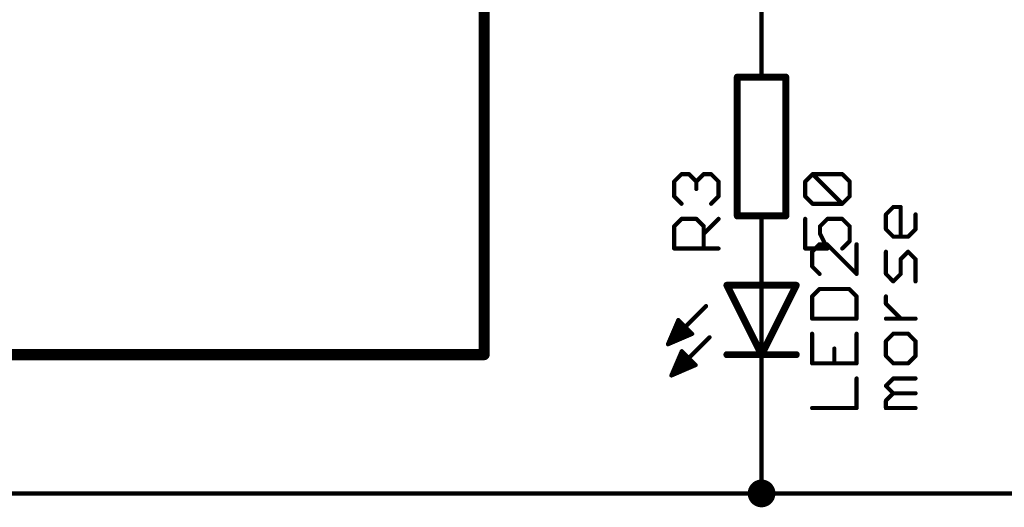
# Model space of a CAD drawing. Extents: x -195 to 102, y 51 to 111.
# Tile 10 of 15: x -7 to 29, y 58 to 76. Entities that reach past the tile are written whole.
import ezdxf

# ---------------------------------------------------------------- set-up
doc = ezdxf.new("R2010")
doc.units = 0
for name, color, linetype in [('91', 94, 'CONTINUOUS'), ('94', 14, 'CONTINUOUS'), ('95', 250, 'CONTINUOUS'), ('96', 250, 'CONTINUOUS')]:
    doc.layers.add(name, color=color, linetype=linetype)

msp = doc.modelspace()

# ---------------------------------------------------------------- linework, layer by layer
at = {"layer": '91', "const_width": 0.1524}
for points in [[(20.32, 68.58), (20.32, 66.04)], [(20.32, 58.42), (20.32, 60.96)], [(-160.02, 58.42), (20.32, 58.42)], [(20.32, 58.42), (33.02, 58.42)]]:
    msp.add_lwpolyline(points, dxfattribs=at)
at = {"layer": '91'}
for points, const_width in [([(20.3581, 68.58, 1), (20.2819, 68.58)], 0.0762), ([(20.2819, 66.04, 1), (20.3581, 66.04)], 0.0762), ([(20.3581, 60.96, 1), (20.2819, 60.96)], 0.0762), ([(20.32, 58.166, 1), (20.32, 58.674, 1), (20.32, 58.166)], 0.508), ([(20.32, 58.4581, 1), (20.32, 58.3819)], 0.0762), ([(20.2819, 58.42, 1), (20.3581, 58.42)], 0.0762), ([(20.32, 58.3819, 1), (20.32, 58.4581)], 0.0762)]:
    msp.add_lwpolyline(points, format="xyb", dxfattribs=dict(at, const_width=const_width))
at = {"layer": '94'}
for points, const_width in [([(10.16, 63.5), (10.16, 88.9)], 0.4064), ([(20.32, 76.2), (20.32, 73.66)], 0.1524), ([(19.431, 73.66), (19.431, 68.58)], 0.254), ([(21.209, 73.66), (19.431, 73.66)], 0.254), ([(21.209, 68.58), (21.209, 73.66)], 0.254), ([(21.209, 68.58), (19.431, 68.58)], 0.254), ([(20.32, 68.58), (20.32, 66.04)], 0.1524), ([(20.32, 66.04), (20.32, 68.58)], 0.1524), ([(20.32, 63.5), (19.05, 66.04)], 0.254), ([(20.32, 66.04), (19.05, 66.04)], 0.254), ([(21.59, 66.04), (20.32, 63.5)], 0.254), ([(21.59, 66.04), (20.32, 66.04)], 0.254), ([(20.32, 66.04), (20.32, 63.5)], 0.1524), ([(18.288, 65.278), (16.891, 63.881)], 0.1524), ([(16.891, 63.881), (17.272, 64.77)], 0.1524), ([(17.1631, 64.516), (17.526, 64.516)], 0.1524), ([(17.2285, 64.6684), (17.3736, 64.6684)], 0.1524), ([(17.272, 64.77), (17.78, 64.262)], 0.1524), ([(17.78, 64.262), (16.891, 63.881)], 0.1524), ([(18.415, 64.135), (17.018, 62.738)], 0.1524), ([(17.0325, 64.2112), (17.6615, 64.2112)], 0.1524), ([(17.0978, 64.3636), (17.6784, 64.3636)], 0.1524), ([(16.9019, 63.9064), (16.9503, 63.9064)], 0.1524), ([(16.9672, 64.0588), (17.3059, 64.0588)], 0.1524), ([(-147.32, 63.5), (10.16, 63.5)], 0.4064), ([(17.018, 62.738), (17.399, 63.627)], 0.1524), ([(17.3228, 63.4492), (17.5768, 63.4492)], 0.1524), ([(17.3881, 63.6016), (17.4244, 63.6016)], 0.1524), ([(17.399, 63.627), (17.907, 63.119)], 0.1524), ([(20.32, 63.5), (19.05, 63.5)], 0.254), ([(21.59, 63.5), (20.32, 63.5)], 0.254), ([(20.32, 60.96), (20.32, 63.5)], 0.1524), ([(17.907, 63.119), (17.018, 62.738)], 0.1524), ([(17.1922, 63.1444), (17.8816, 63.1444)], 0.1524), ([(17.2575, 63.2968), (17.7292, 63.2968)], 0.1524), ([(17.0615, 62.8396), (17.2551, 62.8396)], 0.1524), ([(17.1269, 62.992), (17.6107, 62.992)], 0.1524)]:
    msp.add_lwpolyline(points, dxfattribs=dict(at, const_width=const_width))
for points, const_width in [([(19.4945, 73.66, 1), (19.3675, 73.66)], 0.127), ([(19.431, 73.7235, 1), (19.431, 73.5965)], 0.127), ([(20.2819, 73.66, 1), (20.3581, 73.66)], 0.0762), ([(21.2725, 73.66, 1), (21.1455, 73.66)], 0.127), ([(21.209, 73.5965, 1), (21.209, 73.7235)], 0.127), ([(19.431, 68.6435, 1), (19.431, 68.5165)], 0.127), ([(19.3675, 68.58, 1), (19.4945, 68.58)], 0.127), ([(20.3581, 68.58, 1), (20.2819, 68.58)], 0.0762), ([(20.3581, 68.58, 1), (20.2819, 68.58)], 0.0762), ([(21.1455, 68.58, 1), (21.2725, 68.58)], 0.127), ([(21.209, 68.5165, 1), (21.209, 68.6435)], 0.127), ([(19.1068, 66.0684, 1), (18.9932, 66.0116)], 0.127), ([(19.05, 66.1035, 1), (19.05, 65.9765)], 0.127), ([(20.32, 66.1035, 1), (20.32, 65.9765)], 0.127), ([(20.3581, 66.04, 1), (20.2819, 66.04)], 0.0762), ([(20.2819, 66.04, 1), (20.3581, 66.04)], 0.0762), ([(20.2819, 66.04, 1), (20.3581, 66.04)], 0.0762), ([(20.32, 65.9765, 1), (20.32, 66.1035)], 0.127), ([(21.6468, 66.0116, 1), (21.5332, 66.0684)], 0.127), ([(21.59, 65.9765, 1), (21.59, 66.1035)], 0.127), ([(18.3149, 65.2511, 1), (18.2611, 65.3049)], 0.0762), ([(17.1631, 64.5541, 1), (17.1631, 64.4779)], 0.0762), ([(17.2285, 64.7065, 1), (17.2285, 64.6303)], 0.0762), ([(17.2989, 64.7969, 1), (17.2451, 64.7431)], 0.0762), ([(17.307, 64.755, 1), (17.237, 64.785)], 0.0762), ([(17.3736, 64.6303, 1), (17.3736, 64.7065)], 0.0762), ([(17.526, 64.4779, 1), (17.526, 64.5541)], 0.0762), ([(17.0325, 64.2493, 1), (17.0325, 64.1731)], 0.0762), ([(17.0978, 64.4017, 1), (17.0978, 64.3255)], 0.0762), ([(17.6615, 64.1731, 1), (17.6615, 64.2493)], 0.0762), ([(17.6784, 64.3255, 1), (17.6784, 64.4017)], 0.0762), ([(17.7531, 64.2351, 1), (17.8069, 64.2889)], 0.0762), ([(17.795, 64.227, 1), (17.765, 64.297)], 0.0762), ([(18.4419, 64.1081, 1), (18.3881, 64.1619)], 0.0762), ([(16.876, 63.916, 1), (16.906, 63.846)], 0.0762), ([(16.856, 63.896, 1), (16.926, 63.866)], 0.0762), ([(16.8641, 63.9079, 1), (16.9179, 63.8541)], 0.0762), ([(16.9019, 63.9445, 1), (16.9019, 63.8683)], 0.0762), ([(16.9672, 64.0969, 1), (16.9672, 64.0207)], 0.0762), ([(16.9503, 63.8683, 1), (16.9503, 63.9445)], 0.0762), ([(17.3059, 64.0207, 1), (17.3059, 64.0969)], 0.0762), ([(10.0584, 63.5, 1), (10.2616, 63.5)], 0.2032), ([(10.16, 63.3984, 1), (10.16, 63.6016)], 0.2032), ([(17.3228, 63.4873, 1), (17.3228, 63.4111)], 0.0762), ([(17.3881, 63.6397, 1), (17.3881, 63.5635)], 0.0762), ([(17.4259, 63.6539, 1), (17.3721, 63.6001)], 0.0762), ([(17.434, 63.612, 1), (17.364, 63.642)], 0.0762), ([(17.4244, 63.5635, 1), (17.4244, 63.6397)], 0.0762), ([(17.5768, 63.4111, 1), (17.5768, 63.4873)], 0.0762), ([(19.05, 63.5635, 1), (19.05, 63.4365)], 0.127), ([(20.32, 63.5635, 1), (20.32, 63.4365)], 0.127), ([(20.2632, 63.5284, 1), (20.3768, 63.4716)], 0.127), ([(20.2632, 63.4716, 1), (20.3768, 63.5284)], 0.127), ([(20.3581, 63.5, 1), (20.2819, 63.5)], 0.0762), ([(20.2819, 63.5, 1), (20.3581, 63.5)], 0.0762), ([(20.32, 63.4365, 1), (20.32, 63.5635)], 0.127), ([(21.59, 63.4365, 1), (21.59, 63.5635)], 0.127), ([(17.1922, 63.1825, 1), (17.1922, 63.1063)], 0.0762), ([(17.2575, 63.3349, 1), (17.2575, 63.2587)], 0.0762), ([(17.7292, 63.2587, 1), (17.7292, 63.3349)], 0.0762), ([(17.8801, 63.0921, 1), (17.9339, 63.1459)], 0.0762), ([(17.8816, 63.1063, 1), (17.8816, 63.1825)], 0.0762), ([(17.922, 63.084, 1), (17.892, 63.154)], 0.0762), ([(17.003, 62.773, 1), (17.033, 62.703)], 0.0762), ([(16.983, 62.753, 1), (17.053, 62.723)], 0.0762), ([(16.9911, 62.7649, 1), (17.0449, 62.7111)], 0.0762), ([(17.0615, 62.8777, 1), (17.0615, 62.8015)], 0.0762), ([(17.1269, 63.0301, 1), (17.1269, 62.9539)], 0.0762), ([(17.2551, 62.8015, 1), (17.2551, 62.8777)], 0.0762), ([(17.6107, 62.9539, 1), (17.6107, 63.0301)], 0.0762), ([(20.2819, 60.96, 1), (20.3581, 60.96)], 0.0762)]:
    msp.add_lwpolyline(points, format="xyb", dxfattribs=dict(at, const_width=const_width))
at = {"layer": '95', "const_width": 0.1524}
for points in [[(17.1182, 69.8368), (17.3894, 70.108)], [(17.3894, 70.108), (17.6605, 70.108)], [(17.6605, 70.108), (17.9317, 69.8368)], [(17.9317, 69.8368), (18.2029, 70.108)], [(18.2029, 70.108), (18.474, 70.108)], [(18.474, 70.108), (18.7452, 69.8368)], [(17.1182, 69.2945), (17.1182, 69.8368)], [(17.9317, 69.8368), (17.9317, 69.5657)], [(18.7452, 69.8368), (18.7452, 69.2945)], [(17.3894, 69.0234), (17.1182, 69.2945)], [(18.7452, 69.2945), (18.474, 69.0234)], [(17.1182, 68.1997), (17.3894, 68.4709)], [(17.3894, 68.4709), (17.9317, 68.4709)], [(17.9317, 68.4709), (18.2029, 68.1997)], [(18.2029, 67.9285), (18.7452, 68.4709)], [(17.1182, 67.3862), (17.1182, 68.1997)], [(18.2029, 68.1997), (18.2029, 67.3862)], [(18.7452, 67.3862), (17.1182, 67.3862)], [(22.444, 67.5403), (22.1728, 67.2692)], [(22.7151, 67.5403), (22.444, 67.5403)], [(23.7998, 66.4557), (22.7151, 67.5403)], [(23.7998, 67.5403), (23.7998, 66.4557)], [(22.1728, 67.2692), (22.1728, 66.7268)], [(22.1728, 66.7268), (22.444, 66.4557)], [(22.444, 65.9032), (22.1728, 65.632)], [(22.1728, 65.632), (22.1728, 64.8185)], [(23.5286, 65.9032), (22.444, 65.9032)], [(23.7998, 65.632), (23.5286, 65.9032)], [(23.7998, 64.8185), (23.7998, 65.632)], [(22.1728, 64.8185), (23.7998, 64.8185)], [(22.1728, 64.266), (22.1728, 63.1814)], [(23.7998, 63.1814), (23.7998, 64.266)], [(22.9863, 63.1814), (22.9863, 63.7237)], [(22.1728, 63.1814), (23.7998, 63.1814)], [(23.7998, 61.5442), (23.7998, 62.6289)], [(22.1728, 61.5442), (23.7998, 61.5442)]]:
    msp.add_lwpolyline(points, dxfattribs=at)
at = {"layer": '95', "const_width": 0.0762}
for points in [[(17.3894, 70.1461, 1), (17.3894, 70.0699)], [(17.4163, 70.0811, 1), (17.3624, 70.135)], [(17.6875, 70.135, 1), (17.6336, 70.0811)], [(17.6605, 70.0699, 1), (17.6605, 70.1461)], [(18.2029, 70.1461, 1), (18.2029, 70.0699)], [(18.2298, 70.0811, 1), (18.1759, 70.135)], [(18.501, 70.135, 1), (18.4471, 70.0811)], [(18.474, 70.0699, 1), (18.474, 70.1461)], [(17.1563, 69.8368, 1), (17.0801, 69.8368)], [(17.0913, 69.8638, 1), (17.1452, 69.8099)], [(17.9698, 69.8368, 1), (17.8936, 69.8368)], [(17.9048, 69.8638, 1), (17.9586, 69.8099)], [(17.8936, 69.5657, 1), (17.9698, 69.5657)], [(17.9048, 69.8099, 1), (17.9586, 69.8638)], [(18.7833, 69.8368, 1), (18.7071, 69.8368)], [(18.7183, 69.8099, 1), (18.7721, 69.8638)], [(17.1452, 69.3215, 1), (17.0913, 69.2676)], [(17.0801, 69.2945, 1), (17.1563, 69.2945)], [(18.7071, 69.2945, 1), (18.7833, 69.2945)], [(18.7721, 69.2676, 1), (18.7183, 69.3215)], [(17.3624, 68.9964, 1), (17.4163, 69.0503)], [(18.4471, 69.0503, 1), (18.501, 68.9964)], [(17.3894, 68.509, 1), (17.3894, 68.4328)], [(17.4163, 68.4439, 1), (17.3624, 68.4978)], [(17.9586, 68.4978, 1), (17.9048, 68.4439)], [(17.9317, 68.4328, 1), (17.9317, 68.509)], [(18.7721, 68.4439, 1), (18.7183, 68.4978)], [(17.1563, 68.1997, 1), (17.0801, 68.1997)], [(17.0913, 68.2266, 1), (17.1452, 68.1728)], [(18.241, 68.1997, 1), (18.1648, 68.1997)], [(18.1759, 68.1728, 1), (18.2298, 68.2266)], [(18.1759, 67.9555, 1), (18.2298, 67.9016)], [(17.1182, 67.4243, 1), (17.1182, 67.3481)], [(18.7452, 67.3481, 1), (18.7452, 67.4243)], [(22.444, 67.5784, 1), (22.444, 67.5022)], [(22.4709, 67.5134, 1), (22.417, 67.5673)], [(22.7421, 67.5673, 1), (22.6882, 67.5134)], [(22.7151, 67.5022, 1), (22.7151, 67.5784)], [(23.8379, 67.5403, 1), (23.7617, 67.5403)], [(17.0801, 67.3862, 1), (17.1563, 67.3862)], [(18.1648, 67.3862, 1), (18.241, 67.3862)], [(22.2109, 67.2692, 1), (22.1347, 67.2692)], [(22.1459, 67.2961, 1), (22.1998, 67.2422)], [(22.1998, 66.7538, 1), (22.1459, 66.6999)], [(22.1347, 66.7268, 1), (22.2109, 66.7268)], [(22.417, 66.4287, 1), (22.4709, 66.4826)], [(23.7617, 66.4557, 1), (23.8379, 66.4557)], [(23.7729, 66.4287, 1), (23.8267, 66.4826)], [(22.2109, 65.632, 1), (22.1347, 65.632)], [(22.1459, 65.6589, 1), (22.1998, 65.6051)], [(22.444, 65.9413, 1), (22.444, 65.8651)], [(22.4709, 65.8762, 1), (22.417, 65.9301)], [(23.5556, 65.9301, 1), (23.5017, 65.8762)], [(23.5286, 65.8651, 1), (23.5286, 65.9413)], [(23.8379, 65.632, 1), (23.7617, 65.632)], [(23.7729, 65.6051, 1), (23.8267, 65.6589)], [(22.1728, 64.8566, 1), (22.1728, 64.7804)], [(22.1347, 64.8185, 1), (22.2109, 64.8185)], [(23.7617, 64.8185, 1), (23.8379, 64.8185)], [(23.7998, 64.7804, 1), (23.7998, 64.8566)], [(22.2109, 64.266, 1), (22.1347, 64.266)], [(23.8379, 64.266, 1), (23.7617, 64.266)], [(23.0244, 63.7237, 1), (22.9482, 63.7237)], [(22.1728, 63.2195, 1), (22.1728, 63.1433)], [(22.1347, 63.1814, 1), (22.2109, 63.1814)], [(22.9482, 63.1814, 1), (23.0244, 63.1814)], [(23.7617, 63.1814, 1), (23.8379, 63.1814)], [(23.7998, 63.1433, 1), (23.7998, 63.2195)], [(23.8379, 62.6289, 1), (23.7617, 62.6289)], [(22.1728, 61.5823, 1), (22.1728, 61.5061)], [(23.7617, 61.5442, 1), (23.8379, 61.5442)], [(23.7998, 61.5061, 1), (23.7998, 61.5823)]]:
    msp.add_lwpolyline(points, format="xyb", dxfattribs=at)
at = {"layer": '96', "const_width": 0.1524}
for points in [[(21.9188, 69.8368), (22.19, 70.108)], [(22.19, 70.108), (23.2746, 70.108)], [(23.2746, 69.0234), (22.19, 70.108)], [(23.2746, 70.108), (23.5458, 69.8368)], [(21.9188, 69.2945), (21.9188, 69.8368)], [(23.5458, 69.8368), (23.5458, 69.2945)], [(22.19, 69.0234), (21.9188, 69.2945)], [(23.5458, 69.2945), (23.2746, 69.0234)], [(23.2746, 69.0234), (22.19, 69.0234)], [(24.8741, 68.6335), (25.1453, 68.9046)], [(25.1453, 68.9046), (25.4165, 68.9046)], [(25.4165, 68.9046), (25.4165, 67.82)], [(21.9188, 68.4709), (21.9188, 67.3862)], [(22.4611, 68.1997), (22.7323, 68.4709)], [(22.7323, 68.4709), (23.2746, 68.4709)], [(23.2746, 68.4709), (23.5458, 68.1997)], [(24.8741, 68.0911), (24.8741, 68.6335)], [(25.9588, 68.6335), (25.9588, 68.0911)], [(22.4611, 67.9285), (22.4611, 68.1997)], [(23.5458, 68.1997), (23.5458, 67.6574)], [(25.1453, 67.82), (24.8741, 68.0911)], [(25.9588, 68.0911), (25.6876, 67.82)], [(22.7323, 67.3862), (22.4611, 67.9285)], [(25.6876, 67.82), (25.1453, 67.82)], [(21.9188, 67.3862), (22.7323, 67.3862)], [(23.5458, 67.6574), (23.2746, 67.3862)], [(24.8741, 66.454), (24.8741, 67.2675)], [(25.6876, 67.2675), (25.4165, 66.9963)], [(25.4165, 66.9963), (25.4165, 66.454)], [(25.9588, 66.9963), (25.6876, 67.2675)], [(25.9588, 66.1828), (25.9588, 66.9963)], [(25.1453, 66.1828), (24.8741, 66.454)], [(25.4165, 66.454), (25.1453, 66.1828)], [(24.8741, 65.3608), (24.8741, 65.632)], [(25.4165, 64.8185), (24.8741, 65.3608)], [(25.9588, 64.8185), (24.8741, 64.8185)], [(25.1453, 64.266), (24.8741, 63.9948)], [(25.6876, 64.266), (25.1453, 64.266)], [(25.9588, 63.9948), (25.6876, 64.266)], [(24.8741, 63.9948), (24.8741, 63.4525)], [(25.9588, 63.4525), (25.9588, 63.9948)], [(24.8741, 63.4525), (25.1453, 63.1814)], [(25.6876, 63.1814), (25.9588, 63.4525)], [(25.1453, 63.1814), (25.6876, 63.1814)], [(24.8741, 62.3577), (25.1453, 62.6289)], [(25.1453, 62.0865), (24.8741, 62.3577)], [(25.1453, 62.6289), (25.9588, 62.6289)], [(24.8741, 61.8154), (25.1453, 62.0865)], [(25.1453, 62.0865), (25.9588, 62.0865)], [(24.8741, 61.5442), (24.8741, 61.8154)], [(25.9588, 61.5442), (24.8741, 61.5442)]]:
    msp.add_lwpolyline(points, dxfattribs=at)
at = {"layer": '96', "const_width": 0.0762}
for points in [[(22.2169, 70.135, 1), (22.163, 70.0811)], [(22.19, 70.1461, 1), (22.19, 70.0699)], [(22.2169, 70.0811, 1), (22.163, 70.135)], [(23.3016, 70.135, 1), (23.2477, 70.0811)], [(23.2746, 70.0699, 1), (23.2746, 70.1461)], [(21.9569, 69.8368, 1), (21.8807, 69.8368)], [(21.8919, 69.8638, 1), (21.9458, 69.8099)], [(23.5839, 69.8368, 1), (23.5077, 69.8368)], [(23.5189, 69.8099, 1), (23.5727, 69.8638)], [(21.9458, 69.3215, 1), (21.8919, 69.2676)], [(21.8807, 69.2945, 1), (21.9569, 69.2945)], [(23.5077, 69.2945, 1), (23.5839, 69.2945)], [(23.5727, 69.2676, 1), (23.5189, 69.3215)], [(22.19, 69.0615, 1), (22.19, 68.9853)], [(22.163, 68.9964, 1), (22.2169, 69.0503)], [(23.2477, 69.0503, 1), (23.3016, 68.9964)], [(23.2477, 68.9964, 1), (23.3016, 69.0503)], [(23.2746, 68.9853, 1), (23.2746, 69.0615)], [(25.1453, 68.9427, 1), (25.1453, 68.8665)], [(25.1722, 68.8777, 1), (25.1184, 68.9316)], [(25.4546, 68.9046, 1), (25.3784, 68.9046)], [(25.4165, 68.8665, 1), (25.4165, 68.9427)], [(21.9569, 68.4709, 1), (21.8807, 68.4709)], [(22.7323, 68.509, 1), (22.7323, 68.4328)], [(22.7592, 68.4439, 1), (22.7054, 68.4978)], [(23.3016, 68.4978, 1), (23.2477, 68.4439)], [(23.2746, 68.4328, 1), (23.2746, 68.509)], [(24.9122, 68.6335, 1), (24.836, 68.6335)], [(24.8472, 68.6604, 1), (24.9011, 68.6065)], [(25.9969, 68.6335, 1), (25.9207, 68.6335)], [(22.4992, 68.1997, 1), (22.423, 68.1997)], [(22.4342, 68.2266, 1), (22.4881, 68.1728)], [(23.5839, 68.1997, 1), (23.5077, 68.1997)], [(23.5189, 68.1728, 1), (23.5727, 68.2266)], [(24.9011, 68.1181, 1), (24.8472, 68.0642)], [(25.9857, 68.0642, 1), (25.9319, 68.1181)], [(22.423, 67.9285, 1), (22.4992, 67.9285)], [(22.4952, 67.9456, 1), (22.4271, 67.9115)], [(24.836, 68.0911, 1), (24.9122, 68.0911)], [(25.1453, 67.8581, 1), (25.1453, 67.7819)], [(25.1184, 67.793, 1), (25.1722, 67.8469)], [(25.3784, 67.82, 1), (25.4546, 67.82)], [(25.6607, 67.8469, 1), (25.7146, 67.793)], [(25.6876, 67.7819, 1), (25.6876, 67.8581)], [(25.9207, 68.0911, 1), (25.9969, 68.0911)], [(21.9188, 67.4243, 1), (21.9188, 67.3481)], [(22.6982, 67.3692, 1), (22.7664, 67.4032)], [(22.7323, 67.3481, 1), (22.7323, 67.4243)], [(23.2477, 67.4131, 1), (23.3016, 67.3593)], [(23.5077, 67.6574, 1), (23.5839, 67.6574)], [(23.5727, 67.6304, 1), (23.5189, 67.6843)], [(21.8807, 67.3862, 1), (21.9569, 67.3862)], [(24.9122, 67.2675, 1), (24.836, 67.2675)], [(25.4546, 66.9963, 1), (25.3784, 66.9963)], [(25.7146, 67.2944, 1), (25.6607, 67.2405)], [(25.7146, 67.2405, 1), (25.6607, 67.2944)], [(25.9969, 66.9963, 1), (25.9207, 66.9963)], [(25.3895, 67.0232, 1), (25.4434, 66.9694)], [(25.9319, 66.9694, 1), (25.9857, 67.0232)], [(24.9011, 66.4809, 1), (24.8472, 66.427)], [(24.836, 66.454, 1), (24.9122, 66.454)], [(25.3784, 66.454, 1), (25.4546, 66.454)], [(25.4434, 66.427, 1), (25.3895, 66.4809)], [(25.1184, 66.2098, 1), (25.1722, 66.1559)], [(25.1184, 66.1559, 1), (25.1722, 66.2098)], [(25.9207, 66.1828, 1), (25.9969, 66.1828)], [(24.9122, 65.632, 1), (24.836, 65.632)], [(24.9011, 65.3878, 1), (24.8472, 65.3339)], [(24.836, 65.3608, 1), (24.9122, 65.3608)], [(24.8741, 64.8566, 1), (24.8741, 64.7804)], [(25.3895, 64.7916, 1), (25.4434, 64.8455)], [(25.9588, 64.7804, 1), (25.9588, 64.8566)], [(25.1453, 64.3041, 1), (25.1453, 64.2279)], [(25.1722, 64.2391, 1), (25.1184, 64.293)], [(25.7146, 64.293, 1), (25.6607, 64.2391)], [(25.6876, 64.2279, 1), (25.6876, 64.3041)], [(24.9122, 63.9948, 1), (24.836, 63.9948)], [(24.8472, 64.0218, 1), (24.9011, 63.9679)], [(25.9969, 63.9948, 1), (25.9207, 63.9948)], [(25.9319, 63.9679, 1), (25.9857, 64.0218)], [(24.9011, 63.4795, 1), (24.8472, 63.4256)], [(24.836, 63.4525, 1), (24.9122, 63.4525)], [(25.9207, 63.4525, 1), (25.9969, 63.4525)], [(25.9857, 63.4256, 1), (25.9319, 63.4795)], [(25.1453, 63.2195, 1), (25.1453, 63.1433)], [(25.1184, 63.1544, 1), (25.1722, 63.2083)], [(25.6607, 63.2083, 1), (25.7146, 63.1544)], [(25.6876, 63.1433, 1), (25.6876, 63.2195)], [(24.9011, 62.3846, 1), (24.8472, 62.3308)], [(24.8472, 62.3846, 1), (24.9011, 62.3308)], [(25.1453, 62.667, 1), (25.1453, 62.5908)], [(25.1722, 62.6019, 1), (25.1184, 62.6558)], [(25.9588, 62.5908, 1), (25.9588, 62.667)], [(25.1453, 62.1246, 1), (25.1453, 62.0484)], [(25.1722, 62.0596, 1), (25.1184, 62.1135)], [(25.1184, 62.0596, 1), (25.1722, 62.1135)], [(25.9588, 62.0484, 1), (25.9588, 62.1246)], [(24.9122, 61.8154, 1), (24.836, 61.8154)], [(24.8472, 61.8423, 1), (24.9011, 61.7884)], [(24.8741, 61.5823, 1), (24.8741, 61.5061)], [(24.836, 61.5442, 1), (24.9122, 61.5442)], [(25.9588, 61.5061, 1), (25.9588, 61.5823)]]:
    msp.add_lwpolyline(points, format="xyb", dxfattribs=at)

doc.saveas('drawing.dxf')
